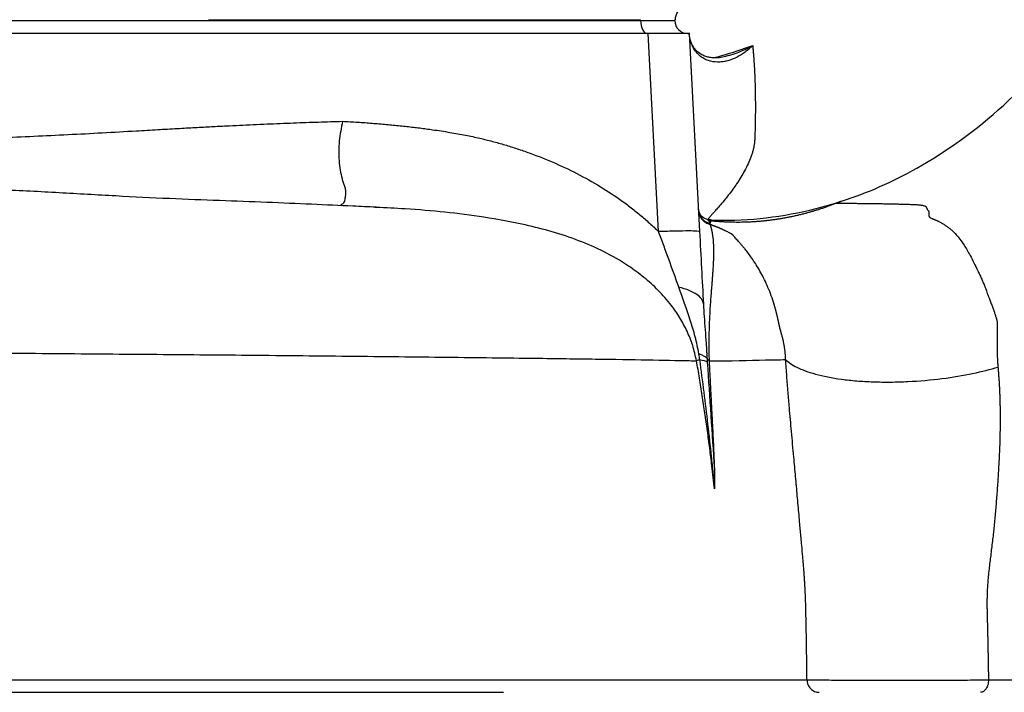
# Model space of a CAD drawing. Header units: millimetres. Extents: x 2318 to 4555, y 961 to 6343.
# Tile 6 of 15: x 3491 to 3923, y 1740 to 2035. Entities that reach past the tile are written whole.
import ezdxf

# ---------------------------------------------------------------- set-up
doc = ezdxf.new("R2010")
doc.units = ezdxf.units.MM
doc.header["$LTSCALE"] = 2

msp = doc.modelspace()

# ---------------------------------------------------------------- linework, layer by layer
at = {"color": 7, "linetype": 'Continuous', "lineweight": 25}
for p, q in [((3269.56, 2034.76), (3763.61, 2034.76)), ((3574.22, 2035.16), (3574.27, 2035.16)), ((3574.27, 2035.16), (3763.61, 2035.16)), ((3763.61, 2034.76), (3763.61, 2035.16)), ((3778.59, 2034.76), (3778.59, 2035.16)), ((3766.93, 2029.16), (3272.56, 2029.16)), ((3771.49, 1942.2), (3766.93, 2029.16)), ((3784.9, 2029.16), (3766.93, 2029.16)), ((3784.91, 2029.03), (3784.87, 2029.45)), ((3784.9, 2029.16), (3789.46, 1942.2)), ((3647.61, 1952.81), (3647.2, 1952.83)), ((3793.08, 1947.16), (3799.31, 1947.16)), ((3794.56, 1947.37), (3793.82, 1947.38)), ((3794.56, 1947.36), (3793.89, 1947.38))]:
    msp.add_line(p, q, dxfattribs=at)
at = {"color": 7, "linetype": 'Continuous', "lineweight": 25, "flags": 128}
msp.add_lwpolyline([(3763.61, 2034.76), (3763.67, 2033.67), (3763.83, 2032.62), (3764.09, 2031.65), (3764.43, 2030.8), (3764.86, 2030.1), (3765.34, 2029.58), (3765.87, 2029.27), (3766.41, 2029.16)], dxfattribs=at)
at = {"color": 7, "linetype": 'Continuous', "lineweight": 25}
msp.add_arc((3784.19, 2034.76), 5.6, 180, 270, dxfattribs=at)
for points, knots in [([(3955.55, 2034.86), (3950.49, 2035.73), (3940.39, 2037.46), (3925.71, 2040.04), (3912.01, 2042.62), (3899.75, 2045.18), (3889.42, 2047.72), (3880.99, 2050.45), (3874.27, 2053.6), (3869.93, 2056.92), (3866.91, 2060.1), (3864.43, 2062.75), (3861.6, 2065.36), (3858.09, 2067.81), (3853.56, 2069.96), (3847.77, 2071.66), (3840.49, 2072.81), (3831.51, 2073.31), (3820.66, 2073.18), (3810.42, 2072.74), (3803.58, 2072.32), (3801.16, 2072.17)], [0, 0, 0, 0, 0.076226, 0.151973, 0.226792, 0.300296, 0.372309, 0.443321, 0.51401, 0.585032, 0.626917, 0.668705, 0.710155, 0.751063, 0.791307, 0.830896, 0.867794, 0.904629, 0.941814, 0.979512, 1, 1, 1, 1]), ([(3778.88, 2035.16), (3778.92, 2035.76), (3779.02, 2037.01), (3779.92, 2038.75), (3781.3, 2040.2), (3789.41, 2043.45), (3781.02, 2040.06), (3784.19, 2041.3), (3783.64, 2041.06), (3783.87, 2041.14), (3783.87, 2041.14), (3783.87, 2041.15), (3783.87, 2041.15)], [0, 0, 0, 0, 0.01883, 0.039365, 0.060671, 0.081585, 0.296624, 0.492407, 0.668783, 0.825595, 0.962705, 1, 1, 1, 1]), ([(3763.61, 2034.76), (3763.75, 2034.76), (3763.9, 2034.76), (3764.18, 2034.76), (3764.6, 2034.76), (3765.01, 2034.76), (3765.83, 2034.76), (3766.36, 2034.76), (3767.91, 2034.76), (3768.88, 2034.76), (3770.27, 2034.76), (3770.71, 2034.76), (3771.58, 2034.76), (3772, 2034.76), (3773.2, 2034.76), (3773.93, 2034.76), (3775.23, 2034.76), (3775.8, 2034.76), (3776.56, 2034.76), (3776.79, 2034.76), (3777.21, 2034.76), (3777.4, 2034.76), (3778.25, 2034.76), (3778.59, 2034.76), (3778.59, 2034.76)], [0, 0, 0, 0, 0.015625, 0.015625, 0.03125, 0.0625, 0.0625, 0.125, 0.125, 0.25, 0.25, 0.3125, 0.3125, 0.375, 0.375, 0.5, 0.5, 0.625, 0.625, 0.6875, 0.6875, 0.75, 0.75, 1, 1, 1, 1]), ([(3851.69, 1955.53), (3863.02, 1959.21), (3874.07, 1964.08), (3898.04, 1977.54), (3910.75, 1986.75), (3934.5, 2008.43), (3945.55, 2020.9), (3955.55, 2034.86)], [0.2997658, 0.2997658, 0.2997658, 0.2997658, 0.5, 0.5, 0.75, 0.75, 1, 1, 1, 1]), ([(3812.72, 2023.77), (3812.71, 2023.75), (3812.67, 2023.71), (3812.61, 2023.65), (3812.58, 2023.62), (3812.48, 2023.52), (3812.42, 2023.46), (3812.22, 2023.27), (3812.09, 2023.15), (3811.68, 2022.78), (3811.41, 2022.54), (3810.59, 2021.83), (3810.04, 2021.39), (3808.34, 2020.13), (3807.16, 2019.39), (3804.75, 2018.14), (3803.51, 2017.63), (3801.61, 2017.07), (3800.97, 2016.92), (3799.67, 2016.68), (3799.01, 2016.6), (3797.02, 2016.5), (3795.68, 2016.6), (3793.66, 2017.1), (3792.98, 2017.32), (3791.65, 2017.91), (3791, 2018.28), (3789.71, 2019.18), (3789.08, 2019.72), (3787.89, 2021.01), (3787.34, 2021.76), (3786.33, 2023.51), (3785.9, 2024.51), (3785.4, 2026.15), (3785.26, 2026.72), (3785.04, 2027.91), (3784.96, 2028.53), (3784.91, 2029.16)], [0, 0, 0, 0, 0.003906, 0.003906, 0.007812, 0.007812, 0.015625, 0.015625, 0.03125, 0.03125, 0.0625, 0.0625, 0.125, 0.125, 0.25, 0.25, 0.375, 0.375, 0.4375, 0.4375, 0.5, 0.5, 0.625, 0.625, 0.6875, 0.6875, 0.75, 0.75, 0.8125, 0.8125, 0.875, 0.875, 0.9375, 0.9375, 0.96875, 0.96875, 1, 1, 1, 1]), ([(3802.24, 2019.42), (3801.58, 2019.2), (3799.86, 2018.65), (3797.32, 2018.35), (3794.99, 2018.38), (3792.88, 2018.76), (3791.31, 2019.27), (3789.43, 2020.32), (3787.85, 2021.68), (3786.81, 2023.07), (3786.17, 2024.16), (3785.87, 2025.03), (3785.8, 2025.26)], [0, 0, 0, 0, 0.081842, 0.2145, 0.346323, 0.438248, 0.562304, 0.683534, 0.818671, 0.905005, 0.975426, 1, 1, 1, 1]), ([(3812.75, 2023.78), (3812.8, 2023.15), (3812.9, 2021.93), (3813.04, 2020.18), (3813.19, 2018.18), (3813.34, 2015.91), (3813.55, 2012.45), (3813.74, 2008.11), (3813.87, 2002.82), (3813.92, 1997.44), (3813.89, 1992.88), (3813.83, 1989.2), (3813.76, 1986.64), (3813.7, 1984.38), (3813.64, 1982.53), (3813.51, 1980.92), (3813.25, 1979.44), (3812.91, 1977.98), (3812.47, 1976.46), (3811.78, 1974.45), (3810.71, 1971.9), (3809.22, 1968.94), (3807.52, 1966), (3805.78, 1963.28), (3803.92, 1960.61), (3802.24, 1958.38), (3800.4, 1956.08), (3798.66, 1954), (3797.04, 1952.15), (3795.7, 1950.67), (3794.67, 1949.52), (3794.01, 1948.76), (3793.64, 1948.3), (3793.44, 1948.03), (3793.29, 1947.8), (3793.18, 1947.59), (3793.15, 1947.49), (3793.13, 1947.44)], [0, 0, 0, 0, 0.022452, 0.043145, 0.062059, 0.093432, 0.123978, 0.185738, 0.247747, 0.30967, 0.371881, 0.402927, 0.43402, 0.458209, 0.478953, 0.496215, 0.511249, 0.526697, 0.542565, 0.55886, 0.589351, 0.621991, 0.652421, 0.685375, 0.714775, 0.748781, 0.77263, 0.811983, 0.84749, 0.874876, 0.907442, 0.93749, 0.949754, 0.962135, 0.974634, 0.987255, 1, 1, 1, 1]), ([(3647.62, 1952.9), (3644.25, 1953.05), (3635.28, 1953.48), (3619.24, 1954.2), (3599.59, 1955.05), (3578.97, 1955.81), (3557.27, 1956.6), (3533.58, 1957.81), (3508.58, 1959.26), (3483.22, 1960.56), (3456.8, 1961.9), (3429.25, 1963.28), (3400.85, 1964.67), (3371.53, 1966.07), (3343.43, 1967.41), (3317.42, 1968.63), (3294.28, 1969.68), (3272.38, 1970.69), (3251.79, 1971.68), (3231.99, 1972.68), (3213.17, 1973.65), (3195.46, 1974.55), (3179.61, 1975.35), (3164.85, 1976.09), (3148.55, 1976.92), (3129.56, 1977.89), (3107.48, 1979.02), (3085.04, 1980.17), (3062.46, 1981.33), (3039.96, 1982.5), (3016.42, 1983.73), (2991.71, 1985.04), (2965.71, 1986.44), (2938.82, 1987.9), (2911.98, 1989.39), (2886.19, 1990.87), (2860.17, 1992.39), (2834.63, 1993.91), (2813.12, 1995.23), (2800.34, 1996.05), (2795.74, 1996.34)], [0, 0, 0, 0, 0.016875, 0.045023, 0.07428, 0.104478, 0.135017, 0.165719, 0.196769, 0.228233, 0.260054, 0.292257, 0.324852, 0.357778, 0.391058, 0.417699, 0.442996, 0.466647, 0.488561, 0.508802, 0.529562, 0.548301, 0.564998, 0.579843, 0.595113, 0.616726, 0.640188, 0.665497, 0.6885, 0.712802, 0.738454, 0.765573, 0.794217, 0.82417, 0.8553, 0.887802, 0.918076, 0.949395, 0.981799, 1, 1, 1, 1]), ([(3272.56, 1987.17), (3273.91, 1987.02), (3276.61, 1986.71), (3280.68, 1986.28), (3284.77, 1985.86), (3288.89, 1985.46), (3293.03, 1985.08), (3297.19, 1984.71), (3301.38, 1984.36), (3305.6, 1984.03), (3309.83, 1983.72), (3314.1, 1983.42), (3318.38, 1983.14), (3322.7, 1982.88), (3327.03, 1982.63), (3331.39, 1982.41), (3335.78, 1982.2), (3340.19, 1982.01), (3344.63, 1981.83), (3349.08, 1981.67), (3353.57, 1981.53), (3358.08, 1981.41), (3367.78, 1981.18), (3383.21, 1981), (3404.9, 1981.08), (3428.22, 1981.49), (3449.3, 1982.11), (3467.6, 1982.78), (3482.6, 1983.38), (3497.59, 1984.05), (3512.58, 1984.77), (3527.58, 1985.56), (3540.68, 1986.3), (3551.64, 1986.94), (3560.23, 1987.43), (3568.11, 1987.86), (3575.27, 1988.25), (3581.72, 1988.58), (3589.82, 1988.98), (3599.63, 1989.42), (3611.2, 1989.89), (3622.24, 1990.29), (3629.43, 1990.49), (3632.93, 1990.59)], [0, 0, 0, 0, 0.011223, 0.022512, 0.033865, 0.045284, 0.056769, 0.06832, 0.079936, 0.091619, 0.103369, 0.115185, 0.127067, 0.139017, 0.151034, 0.163118, 0.175269, 0.187488, 0.199775, 0.21213, 0.224553, 0.237044, 0.249604, 0.305189, 0.365308, 0.429971, 0.499186, 0.540801, 0.582426, 0.624062, 0.66571, 0.70737, 0.749043, 0.774913, 0.798795, 0.820686, 0.840588, 0.8585, 0.874423, 0.908068, 0.940212, 0.970856, 1, 1, 1, 1]), ([(3632.93, 1990.59), (3632.36, 1987.7), (3631.18, 1981.73), (3631.2, 1973.05), (3632.19, 1967.16), (3633.2, 1963.73), (3633.75, 1962.35), (3634.09, 1961.24), (3634.26, 1959.89), (3634.22, 1958.07), (3633.91, 1956.33), (3633.6, 1955.12), (3633.11, 1954.41), (3632.66, 1954.06), (3632.2, 1953.97), (3632.13, 1953.96)], [0, 0, 0, 0, 0.15644, 0.322227, 0.493835, 0.537207, 0.578783, 0.602892, 0.632084, 0.706568, 0.803141, 0.879499, 0.935554, 0.989628, 1, 1, 1, 1]), ([(3632.93, 1990.59), (3634.03, 1990.53), (3636.22, 1990.42), (3639.49, 1990.21), (3642.7, 1990), (3645.88, 1989.76), (3649.01, 1989.51), (3652.09, 1989.25), (3655.13, 1988.96), (3658.12, 1988.66), (3661.07, 1988.35), (3663.97, 1988.01), (3666.82, 1987.66), (3669.63, 1987.3), (3674.02, 1986.69), (3679.76, 1985.81), (3686.66, 1984.57), (3692.87, 1983.25), (3698.6, 1981.82), (3704.06, 1980.29), (3709.46, 1978.6), (3716.88, 1976.04), (3726.13, 1972.36), (3736.94, 1967.18), (3747.1, 1961.38), (3754.32, 1956.52), (3758.91, 1953.08), (3761.13, 1951.35), (3763.3, 1949.59), (3765.42, 1947.8), (3767.49, 1945.97), (3769.52, 1944.11), (3770.83, 1942.84), (3771.49, 1942.2)], [0, 0, 0, 0, 0.022605, 0.044902, 0.066892, 0.088576, 0.109954, 0.131028, 0.151798, 0.172264, 0.192427, 0.212289, 0.231849, 0.251109, 0.270071, 0.321999, 0.369446, 0.412441, 0.450718, 0.488808, 0.526737, 0.564533, 0.646317, 0.725245, 0.801648, 0.875895, 0.894125, 0.912176, 0.930055, 0.94777, 0.965327, 0.982735, 1, 1, 1, 1]), ([(3799.31, 1947.16), (3814.18, 1947.16), (3828.88, 1949.15), (3846.04, 1953.78), (3848.87, 1954.62), (3851.69, 1955.53)], [0, 0, 0, 0, 0.25, 0.25, 0.2997658, 0.2997658, 0.2997658, 0.2997658]), ([(3851.69, 1955.53), (3851.41, 1955.44), (3850.85, 1955.25), (3850.02, 1954.96), (3849.46, 1954.75), (3849.19, 1954.64)], [0, 0, 0, 0, 0.3340405, 0.6673472, 1, 1, 1, 1]), ([(3793.84, 1947.38), (3793.24, 1947.46), (3792, 1947.62), (3790.38, 1948.72), (3789.23, 1950.31), (3789.03, 1951.55), (3788.94, 1952.16)], [0, 0, 0, 0, 0.240747, 0.498928, 0.757699, 1, 1, 1, 1]), ([(3788.96, 1951.73), (3788.99, 1951.1), (3789.13, 1950.43), (3789.63, 1949.14), (3789.99, 1948.52), (3790.91, 1947.44), (3791.46, 1946.97), (3792.65, 1946.27), (3793.29, 1946.03), (3793.91, 1945.9)], [0, 0, 0, 0, 0.25, 0.25, 0.5, 0.5, 0.75, 0.75, 1, 1, 1, 1]), ([(3788.97, 1951.59), (3789, 1950.92), (3789.14, 1950.23), (3789.66, 1948.87), (3790.03, 1948.22), (3790.98, 1947.07), (3791.54, 1946.58), (3792.77, 1945.81), (3793.43, 1945.54), (3794.09, 1945.38)], [0, 0, 0, 0, 0.25, 0.25, 0.5, 0.5, 0.75, 0.75, 1, 1, 1, 1]), ([(3794.4, 1947.01), (3794.93, 1946.96), (3796, 1946.86), (3797.6, 1946.73), (3799.2, 1946.63), (3800.79, 1946.54), (3802.38, 1946.48), (3803.97, 1946.44), (3805.56, 1946.42), (3807.15, 1946.42), (3808.73, 1946.45), (3810.31, 1946.49), (3811.89, 1946.56), (3813.47, 1946.65), (3815.05, 1946.76), (3816.62, 1946.89), (3818.19, 1947.05), (3819.76, 1947.22), (3821.33, 1947.42), (3822.9, 1947.63), (3824.46, 1947.87), (3826.02, 1948.14), (3827.58, 1948.42), (3829.14, 1948.72), (3830.69, 1949.05), (3832.24, 1949.4), (3833.8, 1949.76), (3835.34, 1950.15), (3836.89, 1950.57), (3838.44, 1951), (3839.98, 1951.45), (3841.52, 1951.93), (3843.06, 1952.43), (3844.59, 1952.95), (3846.13, 1953.49), (3847.66, 1954.05), (3848.68, 1954.44), (3849.19, 1954.64)], [0, 0, 0, 0, 0.0289481, 0.0578381, 0.086673, 0.1154561, 0.1441906, 0.1728798, 0.2015269, 0.2301351, 0.2587078, 0.2872482, 0.3157596, 0.3442453, 0.3727087, 0.401153, 0.4295816, 0.4579979, 0.4864052, 0.5148068, 0.5432061, 0.5716064, 0.6000111, 0.6284235, 0.6568469, 0.6852848, 0.7137404, 0.7422171, 0.7707182, 0.7992469, 0.8278067, 0.8564008, 0.8850324, 0.913705, 0.9424216, 0.9711855, 1, 1, 1, 1]), ([(3849.19, 1954.64), (3849.97, 1954.64), (3851.56, 1954.64), (3853.95, 1954.64), (3856.37, 1954.63), (3858.82, 1954.61), (3861.31, 1954.59), (3863.83, 1954.56), (3866.39, 1954.52), (3868.98, 1954.48), (3871.43, 1954.44), (3873.74, 1954.39), (3875.91, 1954.34), (3878.11, 1954.28), (3880.34, 1954.22), (3882.15, 1954.17), (3883.49, 1954.12), (3884.32, 1954.07), (3885.09, 1954.02), (3885.78, 1953.95), (3886.4, 1953.88), (3886.96, 1953.79), (3887.44, 1953.7), (3887.85, 1953.59), (3888.19, 1953.47), (3888.47, 1953.33), (3888.69, 1953.18), (3888.86, 1952.96), (3889, 1952.66), (3889.07, 1952.39), (3889.13, 1952.18), (3889.18, 1952.07), (3889.25, 1951.95), (3889.35, 1951.81), (3889.46, 1951.65), (3889.6, 1951.48), (3889.73, 1951.32), (3889.84, 1951.18), (3889.9, 1951.05), (3889.95, 1950.9), (3889.98, 1950.72), (3889.99, 1950.53), (3889.99, 1950.32), (3889.96, 1950.07), (3889.93, 1949.8), (3889.94, 1949.53), (3889.96, 1949.28), (3890, 1949.07), (3890.07, 1948.88), (3890.19, 1948.68), (3890.38, 1948.48), (3890.67, 1948.27), (3891.02, 1948.09), (3891.38, 1947.93), (3891.74, 1947.78), (3892.11, 1947.64), (3892.47, 1947.51), (3892.84, 1947.37), (3893.22, 1947.2), (3893.65, 1947), (3894.13, 1946.77), (3894.66, 1946.49), (3895.48, 1946.05), (3896.54, 1945.44), (3897.77, 1944.62), (3898.94, 1943.75), (3900.67, 1942.28), (3902.88, 1939.91), (3905.5, 1936.25), (3907.76, 1932.37), (3909.74, 1928.57), (3910.97, 1926.02), (3911.78, 1924.28), (3912.15, 1923.48), (3912.54, 1922.64), (3912.93, 1921.78), (3913.34, 1920.88), (3913.76, 1919.94), (3914.1, 1919.21), (3914.34, 1918.65), (3914.49, 1918.24), (3914.68, 1917.7), (3914.91, 1917.05), (3915.21, 1916.17), (3915.61, 1915.06), (3916.17, 1913.58), (3916.83, 1911.89), (3917.5, 1910.11), (3918.12, 1908.45), (3918.66, 1906.92), (3919.12, 1905.52), (3919.42, 1904.53), (3919.59, 1903.91), (3919.67, 1903.62), (3919.75, 1903.33), (3919.82, 1903.1), (3919.86, 1902.9), (3919.87, 1902.72), (3919.89, 1902.47), (3919.9, 1902.17), (3919.9, 1901.75), (3919.9, 1901.22), (3919.91, 1900.49), (3919.92, 1899.53), (3919.94, 1898.62), (3919.94, 1897.77), (3919.94, 1897.02), (3919.92, 1896.01), (3919.9, 1894.55), (3919.87, 1892.78), (3919.88, 1890.71), (3919.91, 1888.67), (3919.98, 1886.61), (3920.09, 1884.66), (3920.19, 1883.41), (3920.25, 1882.79)], [0, 0, 0, 0, 0.018278, 0.036891, 0.05584, 0.075127, 0.094753, 0.11472, 0.135027, 0.155677, 0.17667, 0.193745, 0.211118, 0.228791, 0.246762, 0.265034, 0.272382, 0.279325, 0.285868, 0.292018, 0.29778, 0.303164, 0.308179, 0.312836, 0.317151, 0.321143, 0.324835, 0.329393, 0.335107, 0.341998, 0.343715, 0.345753, 0.348117, 0.350805, 0.353821, 0.357165, 0.360837, 0.362961, 0.365234, 0.367666, 0.370262, 0.373026, 0.375964, 0.379076, 0.383078, 0.386756, 0.390117, 0.393165, 0.39591, 0.398362, 0.402481, 0.406763, 0.411239, 0.415224, 0.419196, 0.423155, 0.427103, 0.430657, 0.434887, 0.439796, 0.445386, 0.451658, 0.458613, 0.474452, 0.490132, 0.505667, 0.521074, 0.562298, 0.60677, 0.65475, 0.685672, 0.717453, 0.724231, 0.7312, 0.738361, 0.745715, 0.753264, 0.761008, 0.768949, 0.771306, 0.774535, 0.77864, 0.783623, 0.789487, 0.79827, 0.808736, 0.8229, 0.835916, 0.847778, 0.858486, 0.868038, 0.876434, 0.878331, 0.880224, 0.882114, 0.884001, 0.884779, 0.88588, 0.88731, 0.889071, 0.891166, 0.894637, 0.898387, 0.9038, 0.911243, 0.914064, 0.918348, 0.924095, 0.931303, 0.943207, 0.954169, 0.96646, 0.978192, 0.98937, 1, 1, 1, 1]), ([(3793.08, 1947.16), (3793.16, 1947.14), (3793.33, 1947.11), (3793.49, 1947.1), (3793.58, 1947.09)], [0, 0, 0, 0, 0.4993083, 1, 1, 1, 1]), ([(3793.57, 1947.09), (3793.58, 1947.06), (3793.58, 1947), (3793.61, 1946.89), (3793.64, 1946.76), (3793.69, 1946.6), (3793.75, 1946.41), (3793.82, 1946.18), (3793.88, 1945.99), (3793.91, 1945.9)], [0, 0, 0, 0, 0.112313, 0.234667, 0.367133, 0.509797, 0.662755, 0.826116, 1, 1, 1, 1]), ([(3793.89, 1947.38), (3793.86, 1947.38), (3793.81, 1947.39), (3793.74, 1947.37), (3793.67, 1947.34), (3793.62, 1947.29), (3793.59, 1947.23), (3793.58, 1947.18), (3793.58, 1947.16)], [0, 0, 0, 0, 0.189074, 0.369167, 0.5403, 0.702483, 0.855717, 1, 1, 1, 1]), ([(3793.91, 1945.89), (3793.93, 1945.92), (3793.98, 1945.98), (3794.09, 1946.11), (3794.22, 1946.28), (3794.34, 1946.48), (3794.41, 1946.67), (3794.44, 1946.85), (3794.41, 1946.96), (3794.4, 1947.01)], [0, 0, 0, 0, 0.0679605, 0.1363113, 0.301685, 0.4707596, 0.6435124, 0.8199278, 1, 1, 1, 1]), ([(3789.46, 1942.2), (3789.46, 1942.3), (3789.04, 1942.37), (3787.41, 1942.47), (3786.2, 1942.49), (3783.06, 1942.49), (3781.14, 1942.47), (3776.7, 1942.37), (3774.2, 1942.3), (3771.49, 1942.2)], [0, 0, 0, 0, 0.25, 0.25, 0.5, 0.5, 0.75, 0.75, 1, 1, 1, 1]), ([(3794.08, 1945.38), (3794.11, 1945.28), (3794.17, 1945.08), (3794.26, 1944.76), (3794.36, 1944.42), (3794.45, 1944.05), (3794.54, 1943.67), (3794.64, 1943.26), (3794.73, 1942.84), (3794.82, 1942.39), (3794.9, 1941.93), (3794.99, 1941.44), (3795.07, 1940.94), (3795.15, 1940.43), (3795.22, 1939.89), (3795.31, 1939.09), (3795.42, 1937.97), (3795.53, 1936.46), (3795.58, 1934.81), (3795.59, 1933.04), (3795.56, 1931.23), (3795.49, 1929.35), (3795.39, 1927.35), (3795.26, 1925.19), (3795.11, 1923.11), (3794.96, 1921.08), (3794.81, 1919.09), (3794.64, 1917.07), (3794.45, 1914.71), (3794.24, 1911.98), (3794.02, 1908.77), (3793.83, 1905.43), (3793.71, 1902.69), (3793.65, 1900.76), (3793.61, 1899.74), (3793.59, 1898.71), (3793.56, 1897.66), (3793.55, 1896.61), (3793.53, 1895.55), (3793.52, 1894.48), (3793.52, 1893.39), (3793.51, 1892.3), (3793.52, 1891.2), (3793.53, 1890.09), (3793.54, 1888.97), (3793.56, 1887.84), (3793.58, 1886.7), (3793.6, 1885.93), (3793.61, 1885.54)], [0, 0, 0, 0, 0.018725, 0.037368, 0.055927, 0.074402, 0.09279, 0.111089, 0.129296, 0.147411, 0.165428, 0.183347, 0.201164, 0.218877, 0.236482, 0.253976, 0.295906, 0.338092, 0.380502, 0.427378, 0.469433, 0.506623, 0.551931, 0.593901, 0.632545, 0.666062, 0.698051, 0.728534, 0.757532, 0.797078, 0.833644, 0.8673, 0.898126, 0.906296, 0.914243, 0.921972, 0.929486, 0.936791, 0.943892, 0.950795, 0.957509, 0.964041, 0.9704, 0.976596, 0.982641, 0.988547, 0.994329, 1, 1, 1, 1]), ([(3793.92, 1945.88), (3793.93, 1945.86), (3793.94, 1945.82), (3793.97, 1945.76), (3794, 1945.7), (3794.03, 1945.61), (3794.06, 1945.5), (3794.08, 1945.42), (3794.09, 1945.38)], [0, 0, 0, 0, 0.129441, 0.250123, 0.37779, 0.500007, 0.765795, 1, 1, 1, 1]), ([(3827.16, 1886.07), (3827.16, 1886.25), (3827.15, 1886.6), (3827.13, 1887.16), (3827.1, 1887.72), (3827.05, 1888.31), (3827, 1888.91), (3826.94, 1889.54), (3826.86, 1890.18), (3826.77, 1890.83), (3826.67, 1891.51), (3826.55, 1892.2), (3826.42, 1892.92), (3826.27, 1893.65), (3826.11, 1894.4), (3825.96, 1895.07), (3825.82, 1895.65), (3825.7, 1896.11), (3825.59, 1896.55), (3825.48, 1896.96), (3825.38, 1897.34), (3825.29, 1897.69), (3825.2, 1898.01), (3825.12, 1898.31), (3825.04, 1898.57), (3824.98, 1898.8), (3824.92, 1899.01), (3824.87, 1899.18), (3824.82, 1899.33), (3824.79, 1899.45), (3824.76, 1899.53), (3824.75, 1899.59), (3824.73, 1899.64), (3824.73, 1899.69), (3824.71, 1899.74), (3824.7, 1899.8), (3824.69, 1899.86), (3824.67, 1899.92), (3824.66, 1899.99), (3824.64, 1900.05), (3824.63, 1900.11), (3824.62, 1900.17), (3824.6, 1900.23), (3824.59, 1900.3), (3824.58, 1900.36), (3824.56, 1900.43), (3824.55, 1900.49), (3824.53, 1900.56), (3824.52, 1900.62), (3824.51, 1900.69), (3824.49, 1900.76), (3824.48, 1900.82), (3824.46, 1900.89), (3824.45, 1900.96), (3824.43, 1901.03), (3824.42, 1901.1), (3824.4, 1901.17), (3824.39, 1901.24), (3824.37, 1901.31), (3824.36, 1901.38), (3824.34, 1901.45), (3824.33, 1901.52), (3824.31, 1901.6), (3824.3, 1901.67), (3824.28, 1901.74), (3824.26, 1901.82), (3824.25, 1901.89), (3824.23, 1901.97), (3824.22, 1902.04), (3824.2, 1902.12), (3824.18, 1902.19), (3824.17, 1902.27), (3824.15, 1902.35), (3824.13, 1902.43), (3824.12, 1902.5), (3824.1, 1902.58), (3824.08, 1902.66), (3824.07, 1902.74), (3824.05, 1902.82), (3824.03, 1902.9), (3824.01, 1902.98), (3823.99, 1903.06), (3823.98, 1903.15), (3823.96, 1903.23), (3823.94, 1903.31), (3823.92, 1903.4), (3823.9, 1903.48), (3823.88, 1903.56), (3823.87, 1903.65), (3823.85, 1903.73), (3823.83, 1903.82), (3823.81, 1903.91), (3823.79, 1903.99), (3823.77, 1904.08), (3823.75, 1904.17), (3823.73, 1904.26), (3823.71, 1904.35), (3823.69, 1904.43), (3823.67, 1904.52), (3823.65, 1904.61), (3823.63, 1904.7), (3823.6, 1904.8), (3823.58, 1904.89), (3823.56, 1904.98), (3823.54, 1905.07), (3823.52, 1905.16), (3823.5, 1905.26), (3823.47, 1905.35), (3823.45, 1905.45), (3823.43, 1905.54), (3823.41, 1905.64), (3823.38, 1905.73), (3823.36, 1905.83), (3823.34, 1905.92), (3823.31, 1906.02), (3823.29, 1906.12), (3823.27, 1906.22), (3823.24, 1906.31), (3823.22, 1906.41), (3823.19, 1906.51), (3823.17, 1906.61), (3823.14, 1906.71), (3823.12, 1906.81), (3823.09, 1906.91), (3823.06, 1907.02), (3823.04, 1907.12), (3823.01, 1907.22), (3822.99, 1907.32), (3822.96, 1907.43), (3822.93, 1907.53), (3822.9, 1907.63), (3822.88, 1907.74), (3822.85, 1907.84), (3822.82, 1907.95), (3822.79, 1908.06), (3822.4, 1909.5), (3821.59, 1912.21), (3820.21, 1915.98), (3818.71, 1919.48), (3817.15, 1922.68), (3815.54, 1925.6), (3813.94, 1928.24), (3812.36, 1930.59), (3810.84, 1932.67), (3809.56, 1934.3), (3808.52, 1935.57), (3807.69, 1936.55), (3806.9, 1937.46), (3806.17, 1938.29), (3805.5, 1939.05), (3804.88, 1939.74), (3804.48, 1940.21), (3804.21, 1940.51), (3804.06, 1940.66), (3803.91, 1940.8), (3803.74, 1940.94), (3803.57, 1941.07), (3803.4, 1941.2), (3803.21, 1941.33), (3802.94, 1941.49), (3802.48, 1941.74), (3801.77, 1942.1), (3801.07, 1942.43), (3800.51, 1942.68), (3800.17, 1942.84), (3799.86, 1942.98), (3799.58, 1943.11), (3799.33, 1943.22), (3799.12, 1943.32), (3798.93, 1943.41), (3798.75, 1943.5), (3798.56, 1943.59), (3798.37, 1943.68), (3798.18, 1943.76), (3797.98, 1943.85), (3797.79, 1943.93), (3797.6, 1944.01), (3797.4, 1944.08), (3797.15, 1944.18), (3796.85, 1944.29), (3796.52, 1944.42), (3796.22, 1944.52), (3795.96, 1944.62), (3795.75, 1944.69), (3795.56, 1944.76), (3795.33, 1944.84), (3795.06, 1944.94), (3794.77, 1945.06), (3794.51, 1945.17), (3794.3, 1945.26), (3794.16, 1945.33), (3794.1, 1945.37), (3794.08, 1945.38)], [0, 0, 0, 0, 0.00538, 0.010856, 0.016437, 0.022129, 0.027938, 0.033871, 0.039935, 0.046135, 0.052476, 0.058965, 0.065606, 0.072404, 0.079364, 0.086489, 0.091109, 0.095469, 0.099568, 0.103403, 0.106972, 0.110273, 0.113304, 0.116063, 0.11855, 0.120762, 0.122699, 0.124359, 0.125742, 0.126847, 0.127673, 0.128221, 0.128491, 0.129095, 0.129706, 0.130324, 0.130948, 0.131578, 0.132216, 0.132859, 0.13351, 0.134167, 0.13483, 0.135501, 0.136178, 0.136861, 0.137552, 0.138249, 0.138953, 0.139663, 0.140381, 0.141105, 0.141836, 0.142573, 0.143318, 0.144069, 0.144827, 0.145592, 0.146364, 0.147143, 0.147929, 0.148721, 0.14952, 0.150327, 0.15114, 0.15196, 0.152787, 0.153621, 0.154462, 0.155311, 0.156166, 0.157028, 0.157897, 0.158773, 0.159656, 0.160546, 0.161443, 0.162347, 0.163259, 0.164177, 0.165103, 0.166035, 0.166975, 0.167922, 0.168876, 0.169837, 0.170805, 0.17178, 0.172763, 0.173753, 0.174749, 0.175753, 0.176765, 0.177783, 0.178809, 0.179842, 0.180882, 0.181929, 0.182984, 0.184046, 0.185115, 0.186191, 0.187275, 0.188366, 0.189464, 0.19057, 0.191683, 0.192803, 0.193931, 0.195065, 0.196208, 0.197357, 0.198514, 0.199679, 0.20085, 0.202029, 0.203216, 0.20441, 0.205611, 0.20682, 0.208036, 0.20926, 0.210491, 0.211729, 0.212975, 0.214228, 0.215489, 0.216758, 0.218034, 0.219317, 0.220608, 0.221906, 0.223212, 0.224526, 0.225847, 0.227175, 0.278813, 0.329661, 0.379545, 0.428328, 0.475907, 0.522212, 0.567201, 0.610846, 0.653135, 0.68011, 0.70682, 0.733279, 0.759503, 0.785507, 0.811311, 0.836936, 0.843424, 0.849406, 0.854889, 0.859883, 0.864399, 0.868453, 0.872067, 0.875269, 0.881823, 0.890372, 0.900987, 0.905171, 0.909101, 0.912785, 0.916235, 0.919462, 0.922484, 0.925318, 0.928393, 0.931353, 0.934202, 0.936943, 0.939578, 0.942111, 0.944548, 0.946892, 0.949148, 0.953386, 0.957223, 0.960664, 0.963711, 0.966368, 0.96864, 0.970532, 0.975541, 0.980701, 0.986075, 0.991719, 0.99768, 1, 1, 1, 1]), ([(3780.34, 1917.87), (3778.9, 1921.96), (3777.43, 1926.03), (3775.21, 1932.11), (3774.47, 1934.13), (3773.35, 1937.16), (3772.98, 1938.17), (3772.23, 1940.19), (3771.86, 1941.2), (3771.49, 1942.2)], [0, 0, 0, 0, 0.5, 0.5, 0.75, 0.75, 0.875, 0.875, 1, 1, 1, 1]), ([(3789.46, 1942.2), (3789.74, 1936.79), (3790.02, 1931.44), (3790.58, 1920.89), (3790.85, 1915.68), (3791.12, 1910.53)], [0, 0, 0, 0, 0.5, 0.5, 1, 1, 1, 1]), ([(3789.13, 1888.58), (3788.69, 1891.1), (3788.14, 1893.59), (3786.87, 1898.53), (3786.15, 1900.98), (3783.81, 1908.27), (3782.03, 1913.06), (3780.34, 1917.87)], [0, 0, 0, 0, 0.25, 0.25, 0.5, 0.5, 1, 1, 1, 1]), ([(3791.12, 1910.53), (3791.08, 1911.26), (3790.82, 1911.98), (3789.84, 1913.36), (3789.13, 1914.02), (3787.28, 1915.28), (3786.15, 1915.87), (3783.51, 1916.95), (3782, 1917.44), (3780.34, 1917.87)], [0, 0, 0, 0, 0.25, 0.25, 0.5, 0.5, 0.75, 0.75, 1, 1, 1, 1]), ([(3791.12, 1910.53), (3791.22, 1908.68), (3791.34, 1906.82), (3791.6, 1903.03), (3791.75, 1901.11), (3792.03, 1897.16), (3792.18, 1895.15), (3792.39, 1892.03), (3792.46, 1890.98), (3792.56, 1889.36), (3792.59, 1888.82), (3792.66, 1887.72), (3792.69, 1887.16), (3792.73, 1886.6)], [0, 0, 0, 0, 0.25, 0.25, 0.5, 0.5, 0.75, 0.75, 0.875, 0.875, 0.9375, 0.9375, 1, 1, 1, 1]), ([(2355.09, 1900.22), (2360.93, 1900.03), (2372.63, 1899.63), (2399.78, 1899.04), (2431.12, 1898.49), (2465.45, 1897.99), (2501.01, 1897.52), (2543.52, 1897.05), (2593.63, 1896.41), (2651.73, 1895.78), (2709.84, 1895.19), (2766.54, 1894.64), (2820.78, 1894.14), (2881.06, 1893.59), (2947.18, 1893.06), (3018.61, 1892.49), (3085.79, 1891.95), (3148.02, 1891.46), (3204.98, 1891.02), (3265.15, 1890.52), (3328.42, 1890.11), (3392.98, 1889.64), (3450.69, 1889.21), (3501.73, 1888.81), (3546.58, 1888.44), (3591.81, 1888.06), (3636.16, 1887.61), (3679.33, 1887.15), (3715.28, 1886.72), (3744.38, 1886.32), (3767.29, 1885.99), (3780.77, 1885.66), (3787.07, 1885.59), (3788.11, 1885.58)], [0, 0, 0, 0, 0.0332883, 0.0667428, 0.1003123, 0.1267401, 0.1531891, 0.1796486, 0.2118915, 0.244265, 0.2767296, 0.3022863, 0.3278764, 0.3535065, 0.3845817, 0.4158281, 0.4471739, 0.4718362, 0.496503, 0.5211671, 0.5506714, 0.5803668, 0.610294, 0.6340015, 0.6579015, 0.6820217, 0.7107122, 0.7395486, 0.7683657, 0.790948, 0.8134874, 0.8360529, 0.8406638, 0.8406638, 0.8406638, 0.8406638]), ([(3794.85, 1839.45), (3794.69, 1840.74), (3794.39, 1843.32), (3793.91, 1847.19), (3793.41, 1851.06), (3792.89, 1854.91), (3792.36, 1858.76), (3791.81, 1862.61), (3791.23, 1866.45), (3790.65, 1870.29), (3790.04, 1874.12), (3789.42, 1877.94), (3788.78, 1881.76), (3788.33, 1884.31), (3788.11, 1885.58)], [0, 0, 0, 0, 0.083648, 0.167232, 0.250754, 0.334217, 0.417623, 0.500972, 0.584268, 0.667511, 0.750705, 0.833849, 0.916947, 1, 1, 1, 1]), ([(3796, 1829.37), (3795.93, 1830.55), (3795.84, 1831.73), (3795.65, 1834.09), (3795.54, 1835.27), (3795.31, 1837.64), (3795.19, 1838.82), (3794.95, 1841.18), (3794.83, 1842.36), (3794.21, 1848.27), (3793.68, 1852.99), (3792.03, 1867.14), (3790.83, 1876.57), (3789.55, 1885.98)], [0, 0, 0, 0, 0.0625, 0.0625, 0.125, 0.125, 0.1875, 0.1875, 0.25, 0.25, 0.5, 0.5, 1, 1, 1, 1]), ([(3793.61, 1885.54), (3803.47, 1885.53), (3813.5, 1885.83), (3824.2, 1886.02), (3827.16, 1886.07)], [0.84918939, 0.84918939, 0.84918939, 0.84918939, 0.89727056, 0.91528082, 0.91528082, 0.91528082, 0.91528082]), ([(3793.61, 1885.54), (3793.65, 1884.74), (3793.74, 1883.12), (3793.86, 1880.7), (3793.99, 1878.27), (3794.11, 1875.84), (3794.24, 1873.41), (3794.36, 1870.99), (3794.49, 1868.56), (3794.62, 1866.12), (3794.74, 1863.69), (3794.87, 1861.26), (3795, 1858.83), (3795.13, 1856.37), (3795.27, 1853.69), (3795.41, 1850.61), (3795.58, 1846.94), (3795.75, 1842.69), (3795.86, 1839.66), (3795.92, 1838.05)], [0, 0, 0, 0, 0.052047, 0.103974, 0.155782, 0.207475, 0.259055, 0.310526, 0.361891, 0.413153, 0.464315, 0.51538, 0.566352, 0.617234, 0.669454, 0.733845, 0.810403, 0.899123, 1, 1, 1, 1]), ([(3836.51, 1745.65), (3836.5, 1746.65), (3836.48, 1748.67), (3836.45, 1751.72), (3836.42, 1754.78), (3836.38, 1757.86), (3836.33, 1760.97), (3836.28, 1764.1), (3836.23, 1767.25), (3836.17, 1770.42), (3836.1, 1773.62), (3836.05, 1776.27), (3836, 1778.37), (3835.95, 1779.94), (3835.89, 1781.54), (3835.82, 1783.16), (3835.74, 1784.81), (3835.65, 1786.49), (3835.56, 1788.19), (3835.45, 1789.92), (3835.33, 1791.68), (3835.2, 1793.47), (3835.07, 1795.06), (3834.9, 1797.1), (3834.64, 1800.2), (3834.3, 1804.02), (3833.95, 1807.84), (3833.67, 1810.94), (3833.37, 1814.28), (3833.05, 1817.99), (3832.68, 1822.14), (3832.3, 1826.32), (3831.93, 1830.53), (3831.54, 1834.76), (3831.16, 1839.02), (3830.72, 1843.76), (3830.25, 1848.92), (3829.75, 1854.43), (3829.28, 1859.77), (3828.88, 1864.4), (3828.54, 1868.38), (3828.26, 1871.81), (3827.98, 1875.29), (3827.7, 1878.84), (3827.43, 1882.44), (3827.25, 1884.85), (3827.16, 1886.07)], [0, 0, 0, 0, 0.021281, 0.042727, 0.064338, 0.086116, 0.108059, 0.130171, 0.15245, 0.174899, 0.197516, 0.220304, 0.231213, 0.242299, 0.253568, 0.265021, 0.276662, 0.288492, 0.300515, 0.312733, 0.325148, 0.337762, 0.350577, 0.358978, 0.380908, 0.416365, 0.440178, 0.462074, 0.482056, 0.511214, 0.540573, 0.570138, 0.599915, 0.629909, 0.660127, 0.690573, 0.730918, 0.770201, 0.808446, 0.845679, 0.870001, 0.894869, 0.920293, 0.946284, 0.97285, 1, 1, 1, 1]), ([(3827.16, 1886.07), (3828.32, 1884.93), (3829.94, 1883.79), (3834.29, 1881.64), (3837.02, 1880.61), (3843.57, 1878.83), (3847.41, 1878.06), (3853.82, 1877.19), (3856.06, 1876.95), (3860.72, 1876.56), (3863.13, 1876.42), (3868.07, 1876.25), (3870.59, 1876.21), (3875.67, 1876.25), (3878.23, 1876.33), (3885.89, 1876.7), (3890.94, 1877.16), (3900.51, 1878.38), (3905.02, 1879.14), (3913.25, 1880.86), (3916.96, 1881.81), (3920.25, 1882.79)], [0, 0, 0, 0, 0.125, 0.125, 0.25, 0.25, 0.375, 0.375, 0.4375, 0.4375, 0.5, 0.5, 0.5625, 0.5625, 0.625, 0.625, 0.75, 0.75, 0.875, 0.875, 1, 1, 1, 1]), ([(3920.25, 1882.79), (3920.3, 1882.22), (3920.4, 1881.06), (3920.54, 1879.31), (3920.66, 1877.55), (3920.78, 1875.77), (3920.88, 1873.97), (3920.96, 1872.16), (3921.04, 1870.33), (3921.1, 1868.49), (3921.14, 1866.63), (3921.18, 1864.75), (3921.2, 1862.85), (3921.21, 1860.94), (3921.21, 1859.01), (3921.2, 1857.07), (3921.14, 1853.01), (3920.96, 1846.7), (3920.56, 1838.8), (3920.09, 1831.49), (3919.62, 1824.96), (3919.08, 1818.57), (3918.6, 1813.42), (3918.17, 1809.41), (3917.83, 1806.39), (3917.45, 1803.29), (3917.06, 1800.2), (3916.7, 1797.17), (3916.37, 1794.47), (3916.11, 1792.08), (3915.91, 1790.02), (3915.75, 1787.98), (3915.62, 1785.95), (3915.53, 1783.95), (3915.46, 1781.96), (3915.43, 1779.99), (3915.43, 1778.03), (3915.47, 1776.11), (3915.52, 1774.22), (3915.57, 1772.36), (3915.61, 1770.5), (3915.66, 1768.65), (3915.7, 1766.82), (3915.74, 1764.99), (3915.78, 1763.18), (3915.82, 1761.37), (3915.86, 1759.58), (3915.89, 1757.8), (3915.93, 1756.02), (3915.96, 1754.26), (3915.99, 1752.51), (3916.02, 1750.77), (3916.04, 1749.04), (3916.07, 1747.32), (3916.08, 1746.17), (3916.09, 1745.6)], [0, 0, 0, 0, 0.013161, 0.026402, 0.039724, 0.05313, 0.06662, 0.080197, 0.093862, 0.107617, 0.121463, 0.135402, 0.149436, 0.163565, 0.177792, 0.192117, 0.206543, 0.267286, 0.330831, 0.379276, 0.426669, 0.473027, 0.518365, 0.538496, 0.560353, 0.583941, 0.60584, 0.627739, 0.649638, 0.664675, 0.679564, 0.694308, 0.708914, 0.723384, 0.737724, 0.751938, 0.766031, 0.780008, 0.793586, 0.807085, 0.820504, 0.833842, 0.847101, 0.86028, 0.873379, 0.886399, 0.899339, 0.912199, 0.92498, 0.937681, 0.950303, 0.962846, 0.97531, 0.987694, 1, 1, 1, 1]), ([(3795.92, 1838.05), (3795.92, 1837.61), (3795.92, 1836.75), (3795.93, 1835.21), (3795.94, 1833.43), (3795.96, 1831.4), (3795.97, 1830.05), (3795.97, 1829.37)], [0, 0, 0, 0, 0.150323, 0.300011, 0.533614, 0.766943, 1, 1, 1, 1]), ([(2340.37, 1745.65), (2345.04, 1745.65), (2349.7, 1745.65), (2356.55, 1745.65), (2357.97, 1745.65), (2360.94, 1745.65), (2362.49, 1745.65), (2365.71, 1745.65), (2367.39, 1745.65), (2370.86, 1745.65), (2372.65, 1745.65), (2378.19, 1745.65), (2382.08, 1745.65), (2390.22, 1745.65), (2394.46, 1745.65), (2407.73, 1745.65), (2417.29, 1745.65), (2437.94, 1745.65), (2449.03, 1745.65), (2466.78, 1745.65), (2472.89, 1745.65), (2482.35, 1745.65), (2485.55, 1745.65), (2492.05, 1745.65), (2495.34, 1745.65), (2511.97, 1745.65), (2525.89, 1745.65), (2554.94, 1745.65), (2570.06, 1745.65), (2601.54, 1745.65), (2617.89, 1745.65), (2651.82, 1745.65), (2669.4, 1745.65), (2692.18, 1745.65), (2696.78, 1745.65), (2706.03, 1745.65), (2710.69, 1745.65), (2724.72, 1745.65), (2734.17, 1745.65), (2762.79, 1745.65), (2782.24, 1745.65), (2821.9, 1745.65), (2842.1, 1745.65), (2883.26, 1745.65), (2904.22, 1745.65), (2936.26, 1745.65), (2947.04, 1745.65), (2968.79, 1745.65), (2979.68, 1745.65), (3012.4, 1745.65), (3034.28, 1745.65), (3078.17, 1745.65), (3100.18, 1745.65), (3144.32, 1745.65), (3166.46, 1745.65), (3199.77, 1745.65), (3210.89, 1745.65), (3227.6, 1745.65), (3233.16, 1745.65), (3244.24, 1745.65), (3249.76, 1745.65), (3277.29, 1745.65), (3299.04, 1745.65), (3341.96, 1745.65), (3363.12, 1745.65), (3404.85, 1745.65), (3425.43, 1745.65), (3450.78, 1745.65), (3455.83, 1745.65), (3465.89, 1745.65), (3470.91, 1745.65), (3485.84, 1745.65), (3495.64, 1745.65), (3514.93, 1745.65), (3524.42, 1745.65), (3543.08, 1745.65), (3552.24, 1745.65), (3570.25, 1745.65), (3579.1, 1745.65), (3596.57, 1745.65), (3605.19, 1745.65), (3622.15, 1745.65), (3630.49, 1745.65), (3646.85, 1745.65), (3654.85, 1745.65), (3664.64, 1745.65), (3666.59, 1745.65), (3670.46, 1745.65), (3672.37, 1745.65), (3678.08, 1745.65), (3681.83, 1745.65), (3692.89, 1745.65), (3700.03, 1745.65), (3713.83, 1745.65), (3720.48, 1745.65), (3733.26, 1745.65), (3739.4, 1745.65), (3751.15, 1745.65), (3756.76, 1745.65), (3764.75, 1745.65), (3767.34, 1745.65), (3772.36, 1745.65), (3774.79, 1745.65), (3779.47, 1745.65), (3781.72, 1745.65), (3786.05, 1745.65), (3788.14, 1745.65), (3794.18, 1745.65), (3797.92, 1745.65), (3804.9, 1745.65), (3808.15, 1745.65), (3814.28, 1745.65), (3817.16, 1745.65), (3822.75, 1745.65), (3825.46, 1745.65), (3830.93, 1745.65), (3833.7, 1745.65), (3836.51, 1745.65)], [0, 0, 0, 0, 0.03125, 0.03125, 0.039062, 0.039062, 0.046875, 0.046875, 0.054687, 0.054687, 0.0625, 0.0625, 0.078125, 0.078125, 0.09375, 0.09375, 0.125, 0.125, 0.15625, 0.15625, 0.171875, 0.171875, 0.179687, 0.179687, 0.1875, 0.1875, 0.21875, 0.21875, 0.25, 0.25, 0.28125, 0.28125, 0.3125, 0.3125, 0.320312, 0.320312, 0.328125, 0.328125, 0.34375, 0.34375, 0.375, 0.375, 0.40625, 0.40625, 0.4375, 0.4375, 0.453125, 0.453125, 0.46875, 0.46875, 0.5, 0.5, 0.53125, 0.53125, 0.5625, 0.5625, 0.578125, 0.578125, 0.585937, 0.585937, 0.59375, 0.59375, 0.625, 0.625, 0.65625, 0.65625, 0.6875, 0.6875, 0.695312, 0.695312, 0.703125, 0.703125, 0.71875, 0.71875, 0.734375, 0.734375, 0.75, 0.75, 0.765625, 0.765625, 0.78125, 0.78125, 0.796875, 0.796875, 0.8125, 0.8125, 0.816406, 0.816406, 0.820312, 0.820312, 0.828125, 0.828125, 0.84375, 0.84375, 0.859375, 0.859375, 0.875, 0.875, 0.890625, 0.890625, 0.898437, 0.898437, 0.90625, 0.90625, 0.914062, 0.914062, 0.921875, 0.921875, 0.9375, 0.9375, 0.953125, 0.953125, 0.96875, 0.96875, 0.984375, 0.984375, 1, 1, 1, 1]), ([(3836.51, 1745.65), (3836.52, 1744.92), (3836.67, 1744.2), (3837.23, 1742.87), (3837.63, 1742.27), (3838.63, 1741.25), (3839.23, 1740.85), (3840.53, 1740.3), (3841.23, 1740.16), (3841.93, 1740.16)], [0, 0, 0, 0, 0.25, 0.25, 0.5, 0.5, 0.75, 0.75, 1, 1, 1, 1]), ([(3836.51, 1745.65), (3836.57, 1745.65), (3836.64, 1745.65), (3836.78, 1745.64), (3836.99, 1745.64), (3837.22, 1745.64), (3837.71, 1745.63), (3838.06, 1745.63), (3839.2, 1745.61), (3840.08, 1745.6), (3842.08, 1745.59), (3843.2, 1745.58), (3845.63, 1745.57), (3846.94, 1745.56), (3849.76, 1745.55), (3851.26, 1745.54), (3853.66, 1745.53), (3854.48, 1745.53), (3856.16, 1745.52), (3857.01, 1745.52), (3859.62, 1745.52), (3861.42, 1745.51), (3864.21, 1745.51), (3865.16, 1745.51), (3867.08, 1745.51), (3868.06, 1745.51), (3873.01, 1745.5), (3877.06, 1745.5), (3882.22, 1745.51), (3883.26, 1745.51), (3885.35, 1745.51), (3886.39, 1745.51), (3889.5, 1745.52), (3891.55, 1745.52), (3895.61, 1745.53), (3897.62, 1745.53), (3900.6, 1745.54), (3901.6, 1745.54), (3903.55, 1745.55), (3904.51, 1745.55), (3907.35, 1745.56), (3909.18, 1745.57), (3911.85, 1745.58), (3912.72, 1745.59), (3914.01, 1745.59), (3914.64, 1745.6), (3915.27, 1745.6), (3915.68, 1745.6), (3915.89, 1745.6), (3916.09, 1745.6)], [0, 0, 0, 0, 0.007813, 0.007813, 0.015625, 0.03125, 0.03125, 0.0625, 0.0625, 0.125, 0.125, 0.1875, 0.1875, 0.25, 0.25, 0.3125, 0.3125, 0.34375, 0.34375, 0.375, 0.375, 0.4375, 0.4375, 0.46875, 0.46875, 0.5, 0.5, 0.625, 0.625, 0.65625, 0.65625, 0.6875, 0.6875, 0.75, 0.75, 0.8125, 0.8125, 0.84375, 0.84375, 0.875, 0.875, 0.9375, 0.9375, 0.96875, 0.96875, 0.984375, 0.992187, 0.992187, 1, 1, 1, 1]), ([(3916.09, 1745.6), (3916.08, 1744.88), (3915.98, 1744.17), (3915.62, 1742.85), (3915.35, 1742.25), (3914.71, 1741.24), (3914.33, 1740.84), (3913.49, 1740.3), (3913.05, 1740.16), (3912.6, 1740.16)], [0, 0, 0, 0, 0.25, 0.25, 0.5, 0.5, 0.75, 0.75, 1, 1, 1, 1]), ([(3916.09, 1745.6), (3935.02, 1745.6), (3954.58, 1745.59), (3984.82, 1745.58), (3995.06, 1745.58), (4010.64, 1745.57), (4015.88, 1745.57), (4026.41, 1745.57), (4031.7, 1745.57), (4058.29, 1745.56), (4079.95, 1745.55), (4123.89, 1745.53), (4146.16, 1745.53), (4179.88, 1745.52), (4191.17, 1745.51), (4213.84, 1745.51), (4225.21, 1745.51), (4248.04, 1745.5), (4259.5, 1745.5), (4282.5, 1745.5), (4294.04, 1745.49), (4328.8, 1745.49), (4352.15, 1745.49), (4381.66, 1745.48), (4387.58, 1745.48), (4399.45, 1745.48), (4405.4, 1745.48), (4423.3, 1745.48), (4435.3, 1745.48), (4447.35, 1745.48)], [0, 0, 0, 0, 0.125, 0.125, 0.1875, 0.1875, 0.21875, 0.21875, 0.25, 0.25, 0.375, 0.375, 0.5, 0.5, 0.5625, 0.5625, 0.625, 0.625, 0.6875, 0.6875, 0.75, 0.75, 0.875, 0.875, 0.90625, 0.90625, 0.9375, 0.9375, 1, 1, 1, 1]), ([(2334.08, 1740.16), (2335.8, 1740.16), (2337.62, 1740.16), (2341.55, 1740.16), (2343.68, 1740.16), (2350.53, 1740.16), (2355.69, 1740.16), (2367.1, 1740.16), (2373.36, 1740.16), (2386.93, 1740.16), (2394.25, 1740.16), (2417.76, 1740.16), (2435.53, 1740.16), (2465.42, 1740.16), (2475.93, 1740.16), (2498.02, 1740.16), (2509.55, 1740.16), (2545.38, 1740.16), (2571.05, 1740.16), (2612.16, 1740.16), (2626.3, 1740.16), (2655.48, 1740.16), (2670.55, 1740.16), (2701.41, 1740.16), (2717.15, 1740.16), (2749.16, 1740.16), (2765.45, 1740.16), (2815.21, 1740.16), (2849.48, 1740.16), (2902.83, 1740.16), (2920.93, 1740.16), (2957.27, 1740.16), (2975.53, 1740.16), (3030.6, 1740.16), (3067.7, 1740.16), (3123.91, 1740.16), (3142.82, 1740.16), (3180.57, 1740.16), (3199.38, 1740.16), (3236.67, 1740.16), (3255.16, 1740.16), (3291.97, 1740.16), (3310.26, 1740.16), (3346.55, 1740.16), (3364.58, 1740.16), (3400.36, 1740.16), (3418, 1740.16), (3469.76, 1740.16), (3502.82, 1740.16), (3550.29, 1740.16), (3565.77, 1740.16), (3588.42, 1740.16), (3595.85, 1740.16), (3610.54, 1740.16), (3617.83, 1740.16), (3639.16, 1740.16), (3652.82, 1740.16), (3679.03, 1740.16), (3691.56, 1740.16), (3703.49, 1740.16)], [0.1948361, 0.1948361, 0.1948361, 0.1948361, 0.2074168, 0.2074168, 0.2199975, 0.2199975, 0.2451588, 0.2451588, 0.2703202, 0.2703202, 0.2954816, 0.2954816, 0.3458043, 0.3458043, 0.3709657, 0.3709657, 0.3961271, 0.3961271, 0.4464498, 0.4464498, 0.4716112, 0.4716112, 0.4967726, 0.4967726, 0.5219339, 0.5219339, 0.5470953, 0.5470953, 0.597418, 0.597418, 0.6225794, 0.6225794, 0.6477408, 0.6477408, 0.6980635, 0.6980635, 0.7232249, 0.7232249, 0.7483863, 0.7483863, 0.7735477, 0.7735477, 0.798709, 0.798709, 0.8238704, 0.8238704, 0.8490318, 0.8490318, 0.8993545, 0.8993545, 0.9245159, 0.9245159, 0.9370966, 0.9370966, 0.9496773, 0.9496773, 0.9748386, 0.9748386, 1, 1, 1, 1])]:
    msp.add_open_spline(points, degree=3, knots=knots, dxfattribs=at)
at = {"color": 8, "linetype": 'Continuous', "lineweight": 25}
for points, knots in [([(3795.72, 2018.45), (3796.87, 2018.77), (3802.53, 2020.36), (3808.22, 2022.26), (3812.75, 2023.78)], [0, 0, 0, 0, 0.202563, 1, 1, 1, 1]), ([(3802.25, 2019.38), (3803.49, 2019.79), (3805.64, 2020.51), (3808.29, 2021.62), (3810.05, 2022.43), (3811.16, 2022.97), (3811.85, 2023.32), (3812.26, 2023.53), (3812.47, 2023.64), (3812.58, 2023.7), (3812.64, 2023.73), (3812.66, 2023.74), (3812.67, 2023.75), (3812.67, 2023.75), (3812.67, 2023.75)], [0, 0, 0, 0, 0.348458, 0.600645, 0.759918, 0.861415, 0.927153, 0.963088, 0.981886, 0.9916, 0.996569, 0.998149, 0.999156, 1, 1, 1, 1]), ([(3788.11, 1885.58), (3787.61, 1887.81), (3786.6, 1892.29), (3784.06, 1898.62), (3780.88, 1904.53), (3776.67, 1910.62), (3771.39, 1916.61), (3765.05, 1922.31), (3757.14, 1928.12), (3747.6, 1933.58), (3736.4, 1938.44), (3724.86, 1942.25), (3711.07, 1945.74), (3695.47, 1948.61), (3677.78, 1950.83), (3662.04, 1952.19), (3651.89, 1952.62), (3647.61, 1952.81)], [0, 0, 0, 0, 0.033973, 0.068052, 0.102839, 0.138185, 0.18602, 0.234661, 0.283774, 0.358732, 0.434487, 0.511273, 0.588764, 0.705649, 0.812822, 0.921164, 1, 1, 1, 1])]:
    msp.add_open_spline(points, degree=3, knots=knots, dxfattribs=at)
at = {"color": 7, "linetype": 'Continuous', "lineweight": 25}
for points in [[(3793.58, 1947.09), (3793.85, 1947.06), (3794.13, 1947.03), (3794.4, 1947.01)], [(3789.55, 1885.98), (3789.42, 1886.85), (3789.28, 1887.72), (3789.13, 1888.58)], [(3792.73, 1886.6), (3792.07, 1887.33), (3790.85, 1888), (3789.13, 1888.58)], [(3792.73, 1886.6), (3792.94, 1886.24), (3793.24, 1885.88), (3793.61, 1885.54)], [(3792.73, 1886.6), (3792.76, 1886.03), (3792.8, 1885.47), (3792.83, 1884.9)], [(3789.55, 1885.98), (3788.99, 1885.83), (3788.51, 1885.7), (3788.11, 1885.58)], [(3792.83, 1884.9), (3792.22, 1885.32), (3791.11, 1885.68), (3789.55, 1885.98)], [(3792.83, 1884.9), (3793.86, 1869.46), (3794.92, 1853.83), (3795.93, 1838.05)], [(3795.97, 1829.37), (3795.61, 1832.73), (3795.23, 1836.09), (3794.85, 1839.45)]]:
    msp.add_open_spline(points, degree=3, dxfattribs=at)

doc.saveas('drawing.dxf')
